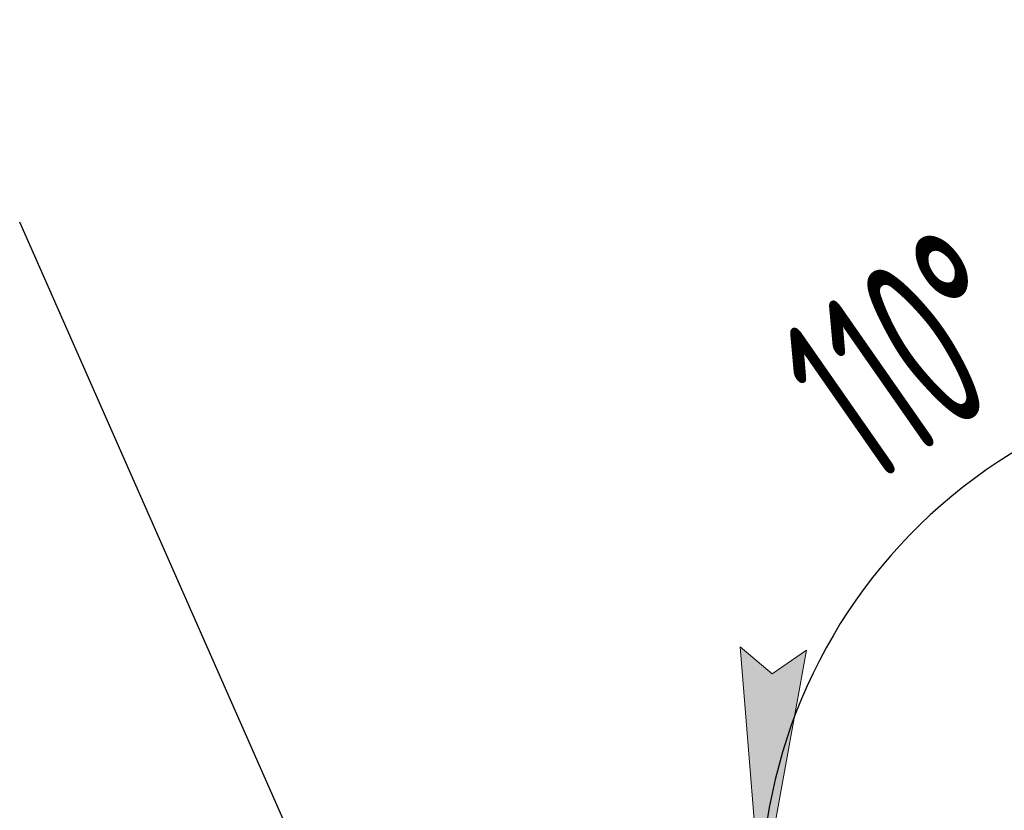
# Model space of a CAD drawing. Extents: x 0 to 361260, y 0 to 4201817.
# Tile 26 of 256: x 360318 to 360338, y 4194685 to 4194700. Entities that reach past the tile are written whole.
import ezdxf

# ---------------------------------------------------------------- set-up
doc = ezdxf.new("R2010")
doc.units = 0
doc.header["$LTSCALE"] = 0.5
doc.header["$MEASUREMENT"] = 0
doc.header["$PDMODE"] = 32
doc.header["$PDSIZE"] = 0.3
doc.linetypes.add('K5LT_THIN', pattern=[0])
doc.layers.add('FORMAT', color=7, linetype='Continuous')
doc.layers.add("navro'z", color=7, linetype='Continuous')
doc.layers.add('СТРЕЧКА', color=5, linetype='Continuous', true_color=0x0000ff)
doc.styles.add('KDIMTEXTSTYLE', font='GOST_AU.SHX', dxfattribs={"width": 0.96, "oblique": 15, "height": 5})
doc.dimstyles.new('KDIMSTYLE (1.00)', dxfattribs={"dimtxt": 5, "dimasz": 1, "dimexe": 2, "dimexo": 0, "dimgap": 1, "dimtad": 1, "dimtxsty": 'KDIMTEXTSTYLE', "dimsah": 1, "dimcen": 0, "dimdle": 1, "dimadec": 0, "dimazin": 0, "dimtfac": 0.667, "dimtmove": 0, "dimatfit": 3, "dimfxl": 1, "dimtvp": 1, "dimtolj": 1, "dimtzin": 0, "dimarcsym": 0})

# ---------------------------------------------------------------- blocks, each defined once
blk = doc.blocks.new('KDIMARROW_01')
blk.add_hatch(color=0).paths.add_polyline_path([(-5, -0.658), (0, 0), (-5, 0.658), (-4.5, 0)])
at = {"color": 0, "linetype": 'K5LT_THIN', "lineweight": 18}
for p, q in [((-4.5, 0), (-5, 0.658)), ((-5, 0.658), (0, 0)), ((0, 0), (-5, -0.658)), ((-5, -0.658), (-4.5, 0))]:
    blk.add_line(p, q, dxfattribs=at)
at = {"layer": 'СТРЕЧКА', "color": 0, "linetype": 'K5LT_THIN', "lineweight": 18}
blk.add_line((0, 0), (-1, 0), dxfattribs=at)
blk = doc.blocks.new('*D476')
at = {"layer": 'Defpoints', "color": 0, "lineweight": 106, "transparency": 16777216}
for p in [(360349.121, 4194698.139), (360340.534, 4194692.788), (360327.058, 4194682.828), (360343.504, 4194682.797), (360343.504, 4194682.797)]:
    blk.add_point(p, dxfattribs=at)
at = {"layer": 'FORMAT', "color": 0, "lineweight": -2, "transparency": 16777216}
blk.add_arc((360343.504, 4194682.797), 10.423, 75.3923, 174.3938, dxfattribs=at)
for p, rotation in [((360347.087, 4194692.585), 342.6426751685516), ((360333.081, 4194682.817), 267.1434456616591)]:
    blk.add_blockref('KDIMARROW_01', p, dxfattribs=dict(at, rotation=rotation))
at = {"layer": 'FORMAT', "color": 7, "transparency": 16777216, "insert": (360335.969, 4194693.602), "char_height": 5, "attachment_point": 5, "rotation": 34.8931, "style": 'KDIMTEXTSTYLE'}
blk.add_mtext('\\A1;\\H3.5;\\W0.665;\\Q0;110°', dxfattribs=at)

msp = doc.modelspace()

# ---------------------------------------------------------------- linework, layer by layer
at = {"layer": "navro'z", "color": 0, "transparency": 33554687}
msp.add_line((360326.094, 4194678.844), (360318.406, 4194696.254), dxfattribs=at)

# ---------------------------------------------------------------- dimensions: what is measured, and where the dimension line sits
at = {"layer": 'FORMAT', "color": 7, "transparency": 33554687}
dim = msp.add_angular_dim_2l(base=(360340.534, 4194692.788), line1=((360343.504, 4194682.797), (360349.121, 4194698.139)), line2=((360343.504, 4194682.797), (360327.058, 4194682.828)), dimstyle='KDIMSTYLE (1.00)', override={"dimpost": '\\H3.5;\\W0.665;\\Q0;<>', "dimblk1": 'KDIMARROW_01', "dimblk2": 'KDIMARROW_01', "dimclrt": 7, "dimtolj": 1}, dxfattribs=at)
dim.commit()
dim.dimension.update_dxf_attribs({"geometry": '*D476', "text_midpoint": (360337.542, 4194691.346), "dimtype": 162})

doc.saveas('drawing.dxf')
